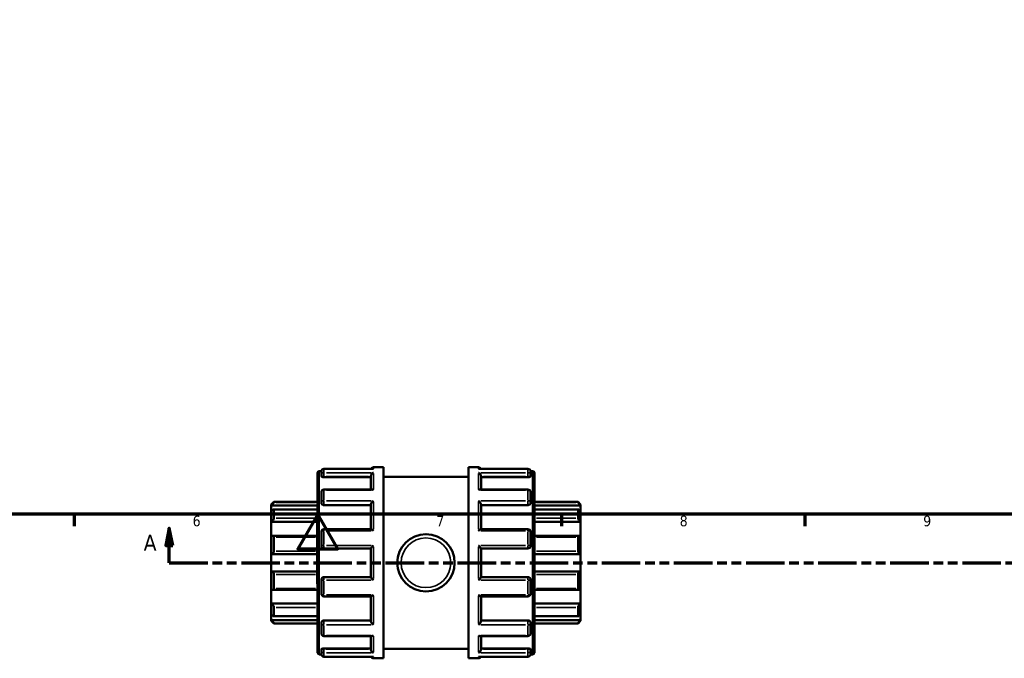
# Model space of a CAD drawing. Header units: millimetres. Extents: x 0 to 901, y -367 to 692.
# Tile 3 of 11: x 335 to 618, y -21 to 162. Entities that reach past the tile are written whole.
import ezdxf

# ---------------------------------------------------------------- set-up
doc = ezdxf.new("R2010")
doc.units = ezdxf.units.MM
doc.linetypes.add('DOUBLE_DASH_CHAIN', pattern=[1.2403, 0.6614, -0.0827, 0.1654, -0.0827, 0.1654, -0.0827])
for name, color, linetype, lineweight in [('Border (ANSI)', 7, 'Continuous', 70), ('Section Line (ANSI)', 7, 'DOUBLE_DASH_CHAIN', 70), ('Visible (ANSI)', 7, 'Continuous', 50), ('Visible Narrow (ANSI)', 7, 'Continuous', 35)]:
    doc.layers.add(name, color=color, linetype=linetype, lineweight=lineweight)
doc.styles.add('Label Text (ANSI)', font='tahoma.ttf')
doc.styles.add('Note Text (ANSI)', font='tahoma.ttf')

# ---------------------------------------------------------------- blocks, each defined once
blk = doc.blocks.new('Borders Default Border')
at = {"layer": 'Border (ANSI)'}
for p, q in [((350.42, 20), (350.42, 16.55)), ((490.58, 20), (490.58, 16.55)), ((560.67, 20), (560.67, 16.55))]:
    blk.add_line(p, q, dxfattribs=at)
at = {"layer": 'Border (ANSI)', "flags": 128}
for points in [[(20, 20), (20, 574), (821, 574), (821, 20), (20, 20)], [(420.5, 0), (420.5, 20), (414.73, 10), (426.27, 10), (420.5, 20)]]:
    blk.add_lwpolyline(points, dxfattribs=at)
at = {"layer": 'Border (ANSI)', "char_height": 3.05, "attachment_point": 7, "style": 'Note Text (ANSI)'}
for s, insert in [('6', (384.49, 16.49)), ('7', (454.6, 16.55)), ('8', (524.63, 16.48)), ('9', (594.7, 16.49))]:
    blk.add_mtext(s, dxfattribs=dict(at, insert=insert))
blk = doc.blocks.new('2dTransSection0')
at = {"layer": 'Section Line (ANSI)', "linetype": 'Continuous'}
for p, q in [((377.76, 16.03), (376.76, 11.03)), ((377.76, 11.03), (377.76, 16.03)), ((378.76, 11.03), (377.76, 16.03)), ((376.76, 11.03), (378.76, 11.03)), ((377.76, 6.03), (377.76, 11.03)), ((377.76, 6.03), (388.9, 6.03))]:
    blk.add_line(p, q, dxfattribs=at)
at = {"layer": 'Section Line (ANSI)', "linetype": 'DOUBLE_DASH_CHAIN', "ltscale": 16.726154}
blk.add_line((377.76, 6.03), (741.57, 6.03), dxfattribs=at)
at = {"layer": 'Section Line (ANSI)', "linetype": 'Continuous', "flags": 128}
blk.add_lwpolyline([(378.76, 11.03), (377.76, 16.03), (376.76, 11.03), (378.76, 11.03)], dxfattribs=at)
at = {"layer": 'Section Line (ANSI)'}
blk.add_solid([(378.76, 11.03), (377.76, 16.03), (376.76, 11.03), (378.76, 11.03)], dxfattribs=at)
at = {"layer": 'Section Line (ANSI)', "insert": (370.4, 9.53), "char_height": 4.57, "attachment_point": 7, "style": 'Label Text (ANSI)'}
blk.add_mtext('A', dxfattribs=at)

msp = doc.modelspace()

# ---------------------------------------------------------------- linework, layer by layer
at = {"layer": 'Visible (ANSI)'}
for p, q in [((420.423, -19.871), (420.423, 31.929)), ((420.923, 32.429), (421.53, 32.429)), ((421.523, 31.245), (421.523, 32.331)), ((421.523, 31.245), (421.523, 30.936)), ((436.388, 33.081), (422.273, 33.081)), ((436.523, 33.529), (439.423, 33.529)), ((439.423, -21.471), (439.423, 33.529)), ((463.823, -21.471), (463.823, 33.529)), ((463.823, 33.529), (466.723, 33.529)), ((480.973, 33.081), (466.858, 33.081)), ((481.717, 32.429), (482.323, 32.429)), ((481.723, 32.331), (481.723, 31.245)), ((481.723, 30.936), (481.723, 31.245)), ((482.823, 31.929), (482.823, -19.871)), ((422.273, 30.674), (435.773, 30.674)), ((435.773, 27.12), (435.773, 30.984)), ((439.423, 30.779), (463.823, 30.779)), ((467.473, 27.12), (467.473, 30.984)), ((480.973, 30.674), (467.473, 30.674)), ((421.523, 23.402), (421.523, 26.37)), ((436.041, 27.12), (422.273, 27.12)), ((480.973, 27.12), (467.205, 27.12)), ((481.723, 26.37), (481.723, 23.402)), ((407.123, 22.779), (407.873, 23.529)), ((407.123, 22.553), (407.123, 22.779)), ((407.873, 23.529), (407.873, 23.404)), ((407.873, 23.529), (420.423, 23.529)), ((421.523, 23.402), (421.523, 23.224)), ((435.773, 15.708), (435.773, 22.825)), ((467.473, 15.708), (467.473, 22.825)), ((481.723, 23.224), (481.723, 23.402)), ((482.823, 23.529), (495.373, 23.529)), ((495.373, 23.404), (495.373, 23.529)), ((496.123, 22.779), (495.373, 23.529)), ((496.123, 22.779), (496.123, 22.553)), ((407.123, 22.553), (420.423, 22.553)), ((407.123, 21.008), (407.123, 22.553)), ((407.123, 17.786), (407.123, 21.008)), ((420.423, 21.407), (407.782, 21.407)), ((407.873, 21.312), (407.873, 18.859)), ((422.273, 22.639), (435.773, 22.639)), ((480.973, 22.639), (467.473, 22.639)), ((496.123, 22.553), (482.823, 22.553)), ((495.464, 21.407), (482.823, 21.407)), ((495.373, 18.859), (495.373, 21.312)), ((496.123, 22.553), (496.123, 21.008)), ((496.123, 21.008), (496.123, 17.786)), ((407.123, 17.786), (420.423, 17.786)), ((407.123, 13.741), (407.123, 17.786)), ((496.123, 17.786), (482.823, 17.786)), ((496.123, 17.786), (496.123, 13.741)), ((421.523, 10.904), (421.523, 14.958)), ((435.82, 15.708), (422.273, 15.708)), ((480.973, 15.708), (467.427, 15.708)), ((481.723, 14.958), (481.723, 10.904)), ((407.123, 8.529), (407.123, 13.741)), ((420.423, 13.818), (407.452, 13.818)), ((407.873, 13.383), (407.873, 9.413)), ((495.794, 13.818), (482.823, 13.818)), ((495.373, 9.413), (495.373, 13.383)), ((496.123, 13.741), (496.123, 8.529)), ((407.123, 8.529), (420.423, 8.529)), ((407.123, 3.529), (407.123, 8.529)), ((422.273, 10.154), (435.773, 10.154)), ((435.773, 1.893), (435.773, 10.165)), ((467.473, 1.893), (467.473, 10.165)), ((467.473, 10.154), (480.973, 10.154)), ((496.123, 8.529), (482.823, 8.529)), ((496.123, 8.529), (496.123, 3.529)), ((407.123, 3.529), (420.423, 3.529)), ((407.123, -1.684), (407.123, 3.529)), ((496.123, 3.529), (482.823, 3.529)), ((496.123, 3.529), (496.123, -1.684)), ((407.873, 2.645), (407.873, -1.326)), ((421.523, -2.9), (421.523, 1.154)), ((435.773, 1.904), (422.273, 1.904)), ((480.973, 1.904), (467.473, 1.904)), ((481.723, 1.154), (481.723, -2.9)), ((495.373, -1.326), (495.373, 2.645)), ((407.123, -5.729), (407.123, -1.684)), ((407.452, -1.76), (420.423, -1.76)), ((482.823, -1.76), (495.794, -1.76)), ((496.123, -1.684), (496.123, -5.729)), ((422.273, -3.65), (435.82, -3.65)), ((435.773, -10.767), (435.773, -3.65)), ((467.427, -3.65), (480.973, -3.65)), ((467.473, -10.767), (467.473, -3.65)), ((407.123, -5.729), (420.423, -5.729)), ((407.123, -8.95), (407.123, -5.729)), ((407.873, -6.801), (407.873, -9.255)), ((496.123, -5.729), (482.823, -5.729)), ((495.373, -9.255), (495.373, -6.801)), ((496.123, -5.729), (496.123, -8.95)), ((407.123, -10.496), (407.123, -8.95)), ((407.123, -10.496), (420.423, -10.496)), ((407.123, -10.721), (407.123, -10.496)), ((407.123, -10.721), (407.873, -11.471)), ((407.782, -9.35), (420.423, -9.35)), ((421.523, -11.166), (421.523, -11.344)), ((422.273, -10.581), (435.773, -10.581)), ((480.973, -10.581), (467.473, -10.581)), ((481.723, -11.344), (481.723, -11.166)), ((482.823, -9.35), (495.464, -9.35)), ((496.123, -10.496), (482.823, -10.496)), ((496.123, -10.721), (495.373, -11.471)), ((496.123, -8.95), (496.123, -10.496)), ((496.123, -10.496), (496.123, -10.721)), ((407.873, -11.346), (407.873, -11.471)), ((407.873, -11.471), (420.423, -11.471)), ((421.523, -14.312), (421.523, -11.344)), ((481.723, -11.344), (481.723, -14.312)), ((482.823, -11.471), (495.373, -11.471)), ((495.373, -11.471), (495.373, -11.346)), ((422.273, -15.062), (436.041, -15.062)), ((435.773, -18.927), (435.773, -15.062)), ((467.205, -15.062), (480.973, -15.062)), ((467.473, -18.927), (467.473, -15.062)), ((421.523, -18.879), (421.523, -19.187)), ((421.523, -20.273), (421.523, -19.187)), ((422.273, -18.616), (435.773, -18.616)), ((439.423, -18.721), (463.823, -18.721)), ((480.973, -18.616), (467.473, -18.616)), ((481.723, -19.187), (481.723, -18.879)), ((481.723, -19.187), (481.723, -20.273)), ((420.923, -20.371), (421.53, -20.371)), ((422.273, -21.023), (436.388, -21.023)), ((436.523, -21.471), (439.423, -21.471)), ((463.823, -21.471), (466.723, -21.471)), ((466.858, -21.023), (480.973, -21.023)), ((481.717, -20.371), (482.323, -20.371))]:
    msp.add_line(p, q, dxfattribs=at)
msp.add_circle((451.623, 6.029), 8.25, dxfattribs=at)
for centre, radius, start, end in [((420.923, 31.929), 0.5, 90, 180), ((422.273, 32.331), 0.75, 90, 180), ((436.523, 32.779), 0.75, 90, 156.25236), ((466.723, 32.779), 0.75, 23.74764, 90), ((480.973, 32.331), 0.75, 0, 90), ((482.323, 31.929), 0.5, 0, 90), ((422.273, 26.37), 0.75, 90, 180), ((480.973, 26.37), 0.75, 0, 90), ((422.273, 14.958), 0.75, 90, 180), ((480.973, 14.958), 0.75, 0, 90), ((422.273, 10.904), 0.75, 180, 270), ((480.973, 10.904), 0.75, 270, 0), ((422.273, 1.154), 0.75, 90, 180), ((480.973, 1.154), 0.75, 0, 90), ((422.273, -2.9), 0.75, 180, 270), ((480.973, -2.9), 0.75, 270, 0), ((422.273, -14.312), 0.75, 180, 270), ((480.973, -14.312), 0.75, 270, 0), ((420.923, -19.871), 0.5, 180, 270), ((422.273, -20.273), 0.75, 180, 270), ((436.523, -20.721), 0.75, 203.74764, 270), ((466.723, -20.721), 0.75, 270, 336.25236), ((480.973, -20.273), 0.75, 270, 0), ((482.323, -19.871), 0.5, 270, 0)]:
    msp.add_arc(centre, radius, start, end, dxfattribs=at)
for points, knots in [([(435.773, 30.984), (435.773, 31.05), (435.783, 31.118), (435.823, 31.263), (435.854, 31.338), (435.943, 31.5), (436.006, 31.583), (436.139, 31.724), (436.211, 31.784), (436.361, 31.884), (436.44, 31.923), (436.521, 31.951), (436.522, 31.951), (436.523, 31.951)], [0, 0, 0, 0, 0.02108542, 0.02108542, 0.04527042, 0.04527042, 0.07748769, 0.07748769, 0.10934444, 0.10934444, 0.14279911, 0.14279911, 0.1433452, 0.1433452, 0.1433452, 0.1433452]), ([(436.523, 33.068), (436.522, 33.068), (436.521, 33.069), (436.476, 33.077), (436.432, 33.081), (436.388, 33.081)], [-0.000551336, -0.000551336, -0.000551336, -0.000551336, 0, 0, 0.018669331, 0.018669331, 0.018669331, 0.018669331]), ([(466.858, 33.081), (466.815, 33.081), (466.771, 33.077), (466.726, 33.069), (466.724, 33.068), (466.723, 33.068)], [0.124308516, 0.124308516, 0.124308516, 0.124308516, 0.142799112, 0.142799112, 0.143345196, 0.143345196, 0.143345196, 0.143345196]), ([(466.723, 31.951), (466.724, 31.951), (466.726, 31.951), (466.805, 31.923), (466.883, 31.885), (467.031, 31.788), (467.101, 31.73), (467.235, 31.59), (467.299, 31.507), (467.389, 31.344), (467.422, 31.269), (467.462, 31.124), (467.473, 31.056), (467.473, 30.988), (467.473, 30.986), (467.473, 30.984)], [-0.00055134, -0.00055134, -0.00055134, -0.00055134, 0, 0, 0.03321332, 0.03321332, 0.06488875, 0.06488875, 0.09771088, 0.09771088, 0.12227924, 0.12227924, 0.14359038, 0.14359038, 0.14416557, 0.14416557, 0.14416557, 0.14416557]), ([(422.273, 30.674), (422.179, 30.674), (422.079, 30.68), (421.895, 30.708), (421.811, 30.728), (421.677, 30.776), (421.619, 30.806), (421.542, 30.87), (421.523, 30.904), (421.523, 30.936)], [0, 0, 0, 0, 0.02822168, 0.02822168, 0.05644335, 0.05644335, 0.08515688, 0.08515688, 0.11387042, 0.11387042, 0.11387042, 0.11387042]), ([(481.723, 30.936), (481.723, 30.904), (481.704, 30.87), (481.628, 30.806), (481.569, 30.776), (481.436, 30.728), (481.352, 30.708), (481.168, 30.68), (481.067, 30.674), (480.973, 30.674)], [0.11413896, 0.11413896, 0.11413896, 0.11413896, 0.1428525, 0.1428525, 0.17156603, 0.17156603, 0.1997877, 0.1997877, 0.22800938, 0.22800938, 0.22800938, 0.22800938]), ([(436.523, 26.94), (436.522, 26.941), (436.521, 26.942), (436.442, 26.993), (436.363, 27.035), (436.216, 27.094), (436.145, 27.113), (436.066, 27.119), (436.054, 27.12), (436.041, 27.12)], [-0.000551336, -0.000551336, -0.000551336, -0.000551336, 0, 0, 0.033213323, 0.033213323, 0.06488875, 0.06488875, 0.071094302, 0.071094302, 0.071094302, 0.071094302]), ([(467.205, 27.12), (467.195, 27.12), (467.184, 27.119), (467.107, 27.114), (467.036, 27.096), (466.886, 27.036), (466.806, 26.994), (466.726, 26.942), (466.724, 26.941), (466.723, 26.94)], [0.072383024, 0.072383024, 0.072383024, 0.072383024, 0.077487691, 0.077487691, 0.109344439, 0.109344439, 0.142799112, 0.142799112, 0.143345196, 0.143345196, 0.143345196, 0.143345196]), ([(407.873, 23.404), (407.873, 23.398), (407.868, 23.385), (407.846, 23.351), (407.83, 23.328), (407.769, 23.248), (407.711, 23.179), (407.576, 23.024), (407.486, 22.926), (407.303, 22.734), (407.21, 22.639), (407.123, 22.553)], [0.1414236, 0.1414236, 0.1414236, 0.1414236, 0.15737325, 0.15737325, 0.1733229, 0.1733229, 0.2052222, 0.2052222, 0.2440347, 0.2440347, 0.28048328, 0.28048328, 0.28048328, 0.28048328]), ([(422.273, 22.639), (422.179, 22.639), (422.079, 22.654), (421.895, 22.714), (421.811, 22.759), (421.677, 22.863), (421.619, 22.929), (421.542, 23.073), (421.523, 23.151), (421.523, 23.224)], [0, 0, 0, 0, 0.02822168, 0.02822168, 0.05644335, 0.05644335, 0.08515688, 0.08515688, 0.11387042, 0.11387042, 0.11387042, 0.11387042]), ([(435.773, 22.825), (435.773, 22.869), (435.783, 22.921), (435.823, 23.041), (435.854, 23.109), (435.943, 23.267), (436.006, 23.358), (436.139, 23.526), (436.211, 23.606), (436.361, 23.755), (436.44, 23.825), (436.521, 23.887), (436.522, 23.888), (436.523, 23.889)], [0, 0, 0, 0, 0.02108542, 0.02108542, 0.04527042, 0.04527042, 0.07748769, 0.07748769, 0.10934444, 0.10934444, 0.14279911, 0.14279911, 0.1433452, 0.1433452, 0.1433452, 0.1433452]), ([(466.723, 23.889), (466.724, 23.888), (466.726, 23.887), (466.805, 23.826), (466.883, 23.757), (467.031, 23.611), (467.101, 23.533), (467.235, 23.365), (467.299, 23.275), (467.389, 23.115), (467.422, 23.046), (467.462, 22.925), (467.473, 22.874), (467.473, 22.827), (467.473, 22.826), (467.473, 22.825)], [-0.00055134, -0.00055134, -0.00055134, -0.00055134, 0, 0, 0.03321332, 0.03321332, 0.06488875, 0.06488875, 0.09771088, 0.09771088, 0.12227924, 0.12227924, 0.14359038, 0.14359038, 0.14416557, 0.14416557, 0.14416557, 0.14416557]), ([(481.723, 23.224), (481.723, 23.151), (481.704, 23.073), (481.628, 22.929), (481.569, 22.863), (481.436, 22.759), (481.352, 22.714), (481.168, 22.654), (481.067, 22.639), (480.973, 22.639)], [0.11413896, 0.11413896, 0.11413896, 0.11413896, 0.1428525, 0.1428525, 0.17156603, 0.17156603, 0.1997877, 0.1997877, 0.22800938, 0.22800938, 0.22800938, 0.22800938]), ([(496.123, 22.553), (496.036, 22.639), (495.944, 22.734), (495.76, 22.926), (495.671, 23.024), (495.535, 23.179), (495.477, 23.248), (495.416, 23.328), (495.4, 23.351), (495.379, 23.385), (495.373, 23.398), (495.373, 23.404)], [0.26967106, 0.26967106, 0.26967106, 0.26967106, 0.30611964, 0.30611964, 0.34493214, 0.34493214, 0.37683144, 0.37683144, 0.39278109, 0.39278109, 0.40873074, 0.40873074, 0.40873074, 0.40873074]), ([(407.123, 21.008), (407.21, 21.085), (407.303, 21.16), (407.486, 21.29), (407.576, 21.343), (407.711, 21.4), (407.769, 21.414), (407.83, 21.4), (407.846, 21.39), (407.868, 21.359), (407.873, 21.338), (407.873, 21.312)], [0.26967106, 0.26967106, 0.26967106, 0.26967106, 0.30611964, 0.30611964, 0.34493214, 0.34493214, 0.37683144, 0.37683144, 0.39278109, 0.39278109, 0.40873074, 0.40873074, 0.40873074, 0.40873074]), ([(495.373, 21.312), (495.373, 21.338), (495.379, 21.359), (495.4, 21.39), (495.416, 21.4), (495.477, 21.414), (495.535, 21.4), (495.671, 21.343), (495.76, 21.29), (495.944, 21.16), (496.036, 21.085), (496.123, 21.008)], [0.1414236, 0.1414236, 0.1414236, 0.1414236, 0.15737325, 0.15737325, 0.1733229, 0.1733229, 0.2052222, 0.2052222, 0.2440347, 0.2440347, 0.28048328, 0.28048328, 0.28048328, 0.28048328]), ([(407.873, 18.859), (407.873, 18.822), (407.868, 18.782), (407.846, 18.695), (407.83, 18.648), (407.769, 18.506), (407.711, 18.407), (407.576, 18.214), (407.486, 18.109), (407.303, 17.927), (407.21, 17.849), (407.123, 17.786)], [0.1414236, 0.1414236, 0.1414236, 0.1414236, 0.15737325, 0.15737325, 0.1733229, 0.1733229, 0.2052222, 0.2052222, 0.2440347, 0.2440347, 0.28048328, 0.28048328, 0.28048328, 0.28048328]), ([(496.123, 17.786), (496.036, 17.849), (495.944, 17.927), (495.76, 18.109), (495.671, 18.214), (495.535, 18.407), (495.477, 18.506), (495.416, 18.648), (495.4, 18.695), (495.379, 18.782), (495.373, 18.822), (495.373, 18.859)], [0.26967106, 0.26967106, 0.26967106, 0.26967106, 0.30611964, 0.30611964, 0.34493214, 0.34493214, 0.37683144, 0.37683144, 0.39278109, 0.39278109, 0.40873074, 0.40873074, 0.40873074, 0.40873074]), ([(436.523, 15.208), (436.522, 15.21), (436.521, 15.211), (436.442, 15.286), (436.363, 15.357), (436.216, 15.481), (436.145, 15.536), (436.011, 15.629), (435.948, 15.667), (435.866, 15.701), (435.84, 15.708), (435.82, 15.708)], [-0.00055134, -0.00055134, -0.00055134, -0.00055134, 0, 0, 0.03321332, 0.03321332, 0.06488875, 0.06488875, 0.09771088, 0.09771088, 0.11665802, 0.11665802, 0.11665802, 0.11665802]), ([(467.427, 15.708), (467.407, 15.708), (467.383, 15.702), (467.303, 15.669), (467.241, 15.632), (467.107, 15.54), (467.036, 15.485), (466.886, 15.359), (466.806, 15.287), (466.726, 15.211), (466.724, 15.21), (466.723, 15.208)], [0.02725062, 0.02725062, 0.02725062, 0.02725062, 0.04527042, 0.04527042, 0.07748769, 0.07748769, 0.10934444, 0.10934444, 0.14279911, 0.14279911, 0.1433452, 0.1433452, 0.1433452, 0.1433452]), ([(407.123, 13.741), (407.21, 13.78), (407.303, 13.807), (407.486, 13.824), (407.576, 13.812), (407.711, 13.75), (407.769, 13.702), (407.83, 13.601), (407.846, 13.563), (407.868, 13.478), (407.873, 13.431), (407.873, 13.383)], [0.26967106, 0.26967106, 0.26967106, 0.26967106, 0.30611964, 0.30611964, 0.34493214, 0.34493214, 0.37683144, 0.37683144, 0.39278109, 0.39278109, 0.40873074, 0.40873074, 0.40873074, 0.40873074]), ([(495.373, 13.383), (495.373, 13.431), (495.379, 13.478), (495.4, 13.563), (495.416, 13.601), (495.477, 13.702), (495.535, 13.75), (495.671, 13.812), (495.76, 13.824), (495.944, 13.807), (496.036, 13.78), (496.123, 13.741)], [0.1414236, 0.1414236, 0.1414236, 0.1414236, 0.15737325, 0.15737325, 0.1733229, 0.1733229, 0.2052222, 0.2052222, 0.2440347, 0.2440347, 0.28048328, 0.28048328, 0.28048328, 0.28048328]), ([(407.873, 9.413), (407.873, 9.361), (407.868, 9.307), (407.846, 9.201), (407.83, 9.148), (407.769, 8.998), (407.711, 8.907), (407.576, 8.749), (407.486, 8.677), (407.303, 8.575), (407.21, 8.544), (407.123, 8.529)], [0.1414236, 0.1414236, 0.1414236, 0.1414236, 0.15737325, 0.15737325, 0.1733229, 0.1733229, 0.2052222, 0.2052222, 0.2440347, 0.2440347, 0.28048328, 0.28048328, 0.28048328, 0.28048328]), ([(435.773, 10.165), (435.773, 10.176), (435.783, 10.198), (435.823, 10.26), (435.854, 10.303), (435.943, 10.416), (436.006, 10.489), (436.139, 10.639), (436.211, 10.717), (436.361, 10.876), (436.44, 10.958), (436.521, 11.038), (436.522, 11.039), (436.523, 11.04)], [0, 0, 0, 0, 0.02108542, 0.02108542, 0.04527042, 0.04527042, 0.07748769, 0.07748769, 0.10934444, 0.10934444, 0.14279911, 0.14279911, 0.1433452, 0.1433452, 0.1433452, 0.1433452]), ([(466.723, 11.04), (466.724, 11.039), (466.726, 11.038), (466.805, 10.959), (466.883, 10.879), (467.031, 10.723), (467.101, 10.646), (467.235, 10.495), (467.299, 10.421), (467.389, 10.307), (467.422, 10.264), (467.462, 10.2), (467.473, 10.178), (467.473, 10.165), (467.473, 10.165), (467.473, 10.165)], [-0.00055134, -0.00055134, -0.00055134, -0.00055134, 0, 0, 0.03321332, 0.03321332, 0.06488875, 0.06488875, 0.09771088, 0.09771088, 0.12227924, 0.12227924, 0.14359038, 0.14359038, 0.14416557, 0.14416557, 0.14416557, 0.14416557]), ([(496.123, 8.529), (496.036, 8.544), (495.944, 8.575), (495.76, 8.677), (495.671, 8.749), (495.535, 8.907), (495.477, 8.998), (495.416, 9.148), (495.4, 9.201), (495.379, 9.307), (495.373, 9.361), (495.373, 9.413)], [0.26967106, 0.26967106, 0.26967106, 0.26967106, 0.30611964, 0.30611964, 0.34493214, 0.34493214, 0.37683144, 0.37683144, 0.39278109, 0.39278109, 0.40873074, 0.40873074, 0.40873074, 0.40873074]), ([(407.123, 3.529), (407.21, 3.514), (407.303, 3.482), (407.486, 3.381), (407.576, 3.308), (407.711, 3.15), (407.769, 3.06), (407.83, 2.91), (407.846, 2.857), (407.868, 2.751), (407.873, 2.697), (407.873, 2.645)], [0.26967106, 0.26967106, 0.26967106, 0.26967106, 0.30611964, 0.30611964, 0.34493214, 0.34493214, 0.37683144, 0.37683144, 0.39278109, 0.39278109, 0.40873074, 0.40873074, 0.40873074, 0.40873074]), ([(495.373, 2.645), (495.373, 2.697), (495.379, 2.751), (495.4, 2.857), (495.416, 2.91), (495.477, 3.06), (495.535, 3.15), (495.671, 3.308), (495.76, 3.381), (495.944, 3.482), (496.036, 3.514), (496.123, 3.529)], [0.1414236, 0.1414236, 0.1414236, 0.1414236, 0.15737325, 0.15737325, 0.1733229, 0.1733229, 0.2052222, 0.2052222, 0.2440347, 0.2440347, 0.28048328, 0.28048328, 0.28048328, 0.28048328]), ([(436.523, 1.017), (436.522, 1.018), (436.521, 1.02), (436.442, 1.099), (436.363, 1.179), (436.216, 1.335), (436.145, 1.412), (436.011, 1.562), (435.948, 1.636), (435.857, 1.75), (435.825, 1.794), (435.784, 1.858), (435.774, 1.88), (435.773, 1.892), (435.773, 1.893), (435.773, 1.893)], [-0.00055134, -0.00055134, -0.00055134, -0.00055134, 0, 0, 0.03321332, 0.03321332, 0.06488875, 0.06488875, 0.09771088, 0.09771088, 0.12227924, 0.12227924, 0.14359038, 0.14359038, 0.14416557, 0.14416557, 0.14416557, 0.14416557]), ([(467.473, 1.893), (467.473, 1.881), (467.463, 1.86), (467.424, 1.797), (467.392, 1.754), (467.303, 1.642), (467.241, 1.569), (467.107, 1.418), (467.036, 1.34), (466.886, 1.182), (466.806, 1.1), (466.726, 1.02), (466.724, 1.018), (466.723, 1.017)], [0, 0, 0, 0, 0.02108542, 0.02108542, 0.04527042, 0.04527042, 0.07748769, 0.07748769, 0.10934444, 0.10934444, 0.14279911, 0.14279911, 0.1433452, 0.1433452, 0.1433452, 0.1433452]), ([(407.873, -1.326), (407.873, -1.374), (407.868, -1.42), (407.846, -1.505), (407.83, -1.544), (407.769, -1.645), (407.711, -1.692), (407.576, -1.754), (407.486, -1.767), (407.303, -1.749), (407.21, -1.722), (407.123, -1.684)], [0.1414236, 0.1414236, 0.1414236, 0.1414236, 0.15737325, 0.15737325, 0.1733229, 0.1733229, 0.2052222, 0.2052222, 0.2440347, 0.2440347, 0.28048328, 0.28048328, 0.28048328, 0.28048328]), ([(496.123, -1.684), (496.036, -1.722), (495.944, -1.749), (495.76, -1.767), (495.671, -1.754), (495.535, -1.692), (495.477, -1.645), (495.416, -1.544), (495.4, -1.505), (495.379, -1.42), (495.373, -1.374), (495.373, -1.326)], [0.26967106, 0.26967106, 0.26967106, 0.26967106, 0.30611964, 0.30611964, 0.34493214, 0.34493214, 0.37683144, 0.37683144, 0.39278109, 0.39278109, 0.40873074, 0.40873074, 0.40873074, 0.40873074]), ([(435.82, -3.65), (435.839, -3.65), (435.864, -3.644), (435.943, -3.612), (436.006, -3.575), (436.139, -3.483), (436.211, -3.427), (436.361, -3.301), (436.44, -3.23), (436.521, -3.153), (436.522, -3.152), (436.523, -3.151)], [0.02725062, 0.02725062, 0.02725062, 0.02725062, 0.04527042, 0.04527042, 0.07748769, 0.07748769, 0.10934444, 0.10934444, 0.14279911, 0.14279911, 0.1433452, 0.1433452, 0.1433452, 0.1433452]), ([(466.723, -3.151), (466.724, -3.152), (466.726, -3.153), (466.805, -3.229), (466.883, -3.299), (467.031, -3.423), (467.101, -3.478), (467.235, -3.571), (467.299, -3.609), (467.38, -3.643), (467.407, -3.65), (467.427, -3.65)], [-0.00055134, -0.00055134, -0.00055134, -0.00055134, 0, 0, 0.03321332, 0.03321332, 0.06488875, 0.06488875, 0.09771088, 0.09771088, 0.11665802, 0.11665802, 0.11665802, 0.11665802]), ([(407.123, -5.729), (407.21, -5.791), (407.303, -5.869), (407.486, -6.051), (407.576, -6.157), (407.711, -6.35), (407.769, -6.448), (407.83, -6.591), (407.846, -6.637), (407.868, -6.724), (407.873, -6.765), (407.873, -6.801)], [0.26967106, 0.26967106, 0.26967106, 0.26967106, 0.30611964, 0.30611964, 0.34493214, 0.34493214, 0.37683144, 0.37683144, 0.39278109, 0.39278109, 0.40873074, 0.40873074, 0.40873074, 0.40873074]), ([(495.373, -6.801), (495.373, -6.765), (495.379, -6.724), (495.4, -6.637), (495.416, -6.591), (495.477, -6.448), (495.535, -6.35), (495.671, -6.157), (495.76, -6.051), (495.944, -5.869), (496.036, -5.791), (496.123, -5.729)], [0.1414236, 0.1414236, 0.1414236, 0.1414236, 0.15737325, 0.15737325, 0.1733229, 0.1733229, 0.2052222, 0.2052222, 0.2440347, 0.2440347, 0.28048328, 0.28048328, 0.28048328, 0.28048328]), ([(407.873, -9.255), (407.873, -9.281), (407.868, -9.302), (407.846, -9.333), (407.83, -9.343), (407.769, -9.356), (407.711, -9.342), (407.576, -9.285), (407.486, -9.232), (407.303, -9.102), (407.21, -9.027), (407.123, -8.95)], [0.1414236, 0.1414236, 0.1414236, 0.1414236, 0.15737325, 0.15737325, 0.1733229, 0.1733229, 0.2052222, 0.2052222, 0.2440347, 0.2440347, 0.28048328, 0.28048328, 0.28048328, 0.28048328]), ([(407.123, -10.496), (407.21, -10.581), (407.303, -10.676), (407.486, -10.869), (407.576, -10.967), (407.711, -11.121), (407.769, -11.191), (407.83, -11.27), (407.846, -11.293), (407.868, -11.328), (407.873, -11.34), (407.873, -11.346)], [0.26967106, 0.26967106, 0.26967106, 0.26967106, 0.30611964, 0.30611964, 0.34493214, 0.34493214, 0.37683144, 0.37683144, 0.39278109, 0.39278109, 0.40873074, 0.40873074, 0.40873074, 0.40873074]), ([(421.523, -11.166), (421.523, -11.093), (421.542, -11.016), (421.619, -10.871), (421.677, -10.805), (421.811, -10.701), (421.895, -10.656), (422.079, -10.596), (422.179, -10.581), (422.273, -10.581)], [-0.11387042, -0.11387042, -0.11387042, -0.11387042, -0.08515688, -0.08515688, -0.05644335, -0.05644335, -0.02822168, -0.02822168, 0, 0, 0, 0]), ([(436.523, -11.831), (436.522, -11.83), (436.521, -11.829), (436.442, -11.768), (436.363, -11.699), (436.216, -11.553), (436.145, -11.475), (436.011, -11.308), (435.948, -11.217), (435.857, -11.057), (435.825, -10.989), (435.784, -10.868), (435.774, -10.816), (435.773, -10.769), (435.773, -10.768), (435.773, -10.767)], [-0.00055134, -0.00055134, -0.00055134, -0.00055134, 0, 0, 0.03321332, 0.03321332, 0.06488875, 0.06488875, 0.09771088, 0.09771088, 0.12227924, 0.12227924, 0.14359038, 0.14359038, 0.14416557, 0.14416557, 0.14416557, 0.14416557]), ([(467.473, -10.767), (467.473, -10.812), (467.463, -10.863), (467.424, -10.984), (467.392, -11.051), (467.303, -11.21), (467.241, -11.3), (467.107, -11.468), (467.036, -11.548), (466.886, -11.697), (466.806, -11.767), (466.726, -11.829), (466.724, -11.83), (466.723, -11.831)], [0, 0, 0, 0, 0.02108542, 0.02108542, 0.04527042, 0.04527042, 0.07748769, 0.07748769, 0.10934444, 0.10934444, 0.14279911, 0.14279911, 0.1433452, 0.1433452, 0.1433452, 0.1433452]), ([(480.973, -10.581), (481.067, -10.581), (481.168, -10.596), (481.352, -10.656), (481.436, -10.701), (481.569, -10.805), (481.628, -10.871), (481.704, -11.016), (481.723, -11.093), (481.723, -11.166)], [0.22800938, 0.22800938, 0.22800938, 0.22800938, 0.25623106, 0.25623106, 0.28445273, 0.28445273, 0.31316626, 0.31316626, 0.34187979, 0.34187979, 0.34187979, 0.34187979]), ([(496.123, -8.95), (496.036, -9.027), (495.944, -9.102), (495.76, -9.232), (495.671, -9.285), (495.535, -9.342), (495.477, -9.356), (495.416, -9.343), (495.4, -9.333), (495.379, -9.302), (495.373, -9.281), (495.373, -9.255)], [0.26967106, 0.26967106, 0.26967106, 0.26967106, 0.30611964, 0.30611964, 0.34493214, 0.34493214, 0.37683144, 0.37683144, 0.39278109, 0.39278109, 0.40873074, 0.40873074, 0.40873074, 0.40873074]), ([(495.373, -11.346), (495.373, -11.34), (495.379, -11.328), (495.4, -11.293), (495.416, -11.27), (495.477, -11.191), (495.535, -11.121), (495.671, -10.967), (495.76, -10.869), (495.944, -10.676), (496.036, -10.581), (496.123, -10.496)], [0.1414236, 0.1414236, 0.1414236, 0.1414236, 0.15737325, 0.15737325, 0.1733229, 0.1733229, 0.2052222, 0.2052222, 0.2440347, 0.2440347, 0.28048328, 0.28048328, 0.28048328, 0.28048328]), ([(436.041, -15.062), (436.052, -15.062), (436.062, -15.062), (436.139, -15.056), (436.211, -15.038), (436.361, -14.979), (436.44, -14.937), (436.521, -14.884), (436.522, -14.883), (436.523, -14.882)], [0.072383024, 0.072383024, 0.072383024, 0.072383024, 0.077487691, 0.077487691, 0.109344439, 0.109344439, 0.142799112, 0.142799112, 0.143345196, 0.143345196, 0.143345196, 0.143345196]), ([(466.723, -14.882), (466.724, -14.883), (466.726, -14.884), (466.805, -14.936), (466.883, -14.977), (467.031, -15.036), (467.101, -15.055), (467.18, -15.061), (467.193, -15.062), (467.205, -15.062)], [-0.000551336, -0.000551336, -0.000551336, -0.000551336, 0, 0, 0.033213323, 0.033213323, 0.06488875, 0.06488875, 0.071094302, 0.071094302, 0.071094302, 0.071094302]), ([(421.523, -18.879), (421.523, -18.847), (421.542, -18.812), (421.619, -18.748), (421.677, -18.718), (421.811, -18.671), (421.895, -18.65), (422.079, -18.623), (422.179, -18.616), (422.273, -18.616)], [-0.11387042, -0.11387042, -0.11387042, -0.11387042, -0.08515688, -0.08515688, -0.05644335, -0.05644335, -0.02822168, -0.02822168, 0, 0, 0, 0]), ([(436.523, -19.894), (436.522, -19.893), (436.521, -19.893), (436.442, -19.866), (436.363, -19.827), (436.216, -19.73), (436.145, -19.672), (436.011, -19.533), (435.948, -19.45), (435.857, -19.287), (435.825, -19.212), (435.784, -19.066), (435.774, -18.998), (435.773, -18.93), (435.773, -18.928), (435.773, -18.927)], [-0.00055134, -0.00055134, -0.00055134, -0.00055134, 0, 0, 0.03321332, 0.03321332, 0.06488875, 0.06488875, 0.09771088, 0.09771088, 0.12227924, 0.12227924, 0.14359038, 0.14359038, 0.14416557, 0.14416557, 0.14416557, 0.14416557]), ([(467.473, -18.927), (467.473, -18.993), (467.463, -19.06), (467.424, -19.206), (467.392, -19.281), (467.303, -19.443), (467.241, -19.526), (467.107, -19.667), (467.036, -19.726), (466.886, -19.826), (466.806, -19.865), (466.726, -19.893), (466.724, -19.893), (466.723, -19.894)], [0, 0, 0, 0, 0.02108542, 0.02108542, 0.04527042, 0.04527042, 0.07748769, 0.07748769, 0.10934444, 0.10934444, 0.14279911, 0.14279911, 0.1433452, 0.1433452, 0.1433452, 0.1433452]), ([(480.973, -18.616), (481.067, -18.616), (481.168, -18.623), (481.352, -18.65), (481.436, -18.671), (481.569, -18.718), (481.628, -18.748), (481.704, -18.812), (481.723, -18.847), (481.723, -18.879)], [0.22800938, 0.22800938, 0.22800938, 0.22800938, 0.25623106, 0.25623106, 0.28445273, 0.28445273, 0.31316626, 0.31316626, 0.34187979, 0.34187979, 0.34187979, 0.34187979]), ([(436.388, -21.023), (436.432, -21.023), (436.476, -21.019), (436.521, -21.011), (436.522, -21.011), (436.523, -21.011)], [0.124308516, 0.124308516, 0.124308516, 0.124308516, 0.142799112, 0.142799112, 0.143345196, 0.143345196, 0.143345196, 0.143345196]), ([(466.723, -21.011), (466.724, -21.011), (466.726, -21.011), (466.771, -21.019), (466.815, -21.023), (466.858, -21.023)], [-0.000551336, -0.000551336, -0.000551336, -0.000551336, 0, 0, 0.018669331, 0.018669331, 0.018669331, 0.018669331])]:
    msp.add_open_spline(points, degree=3, knots=knots, dxfattribs=at)
at = {"layer": 'Visible Narrow (ANSI)'}
for p, q in [((420.923, 32.104), (420.923, -20.046)), ((422.273, 33.069), (422.273, 33.081)), ((422.273, 33.028), (422.273, 32.023)), ((422.273, 30.928), (422.273, 31.927)), ((422.986, 33.068), (435.811, 33.068)), ((435.811, 31.951), (422.986, 31.951)), ((436.523, 33.528), (436.523, 33.113)), ((436.523, 31.779), (436.523, 27.264)), ((466.723, 33.113), (466.723, 33.528)), ((466.723, 27.264), (466.723, 31.779)), ((467.436, 33.068), (480.261, 33.068)), ((480.261, 31.951), (467.436, 31.951)), ((480.973, 33.081), (480.973, 33.069)), ((480.973, 32.023), (480.973, 33.028)), ((480.973, 31.927), (480.973, 30.928)), ((482.323, -20.046), (482.323, 32.104)), ((422.273, 30.683), (422.273, 30.86)), ((422.948, 30.87), (435.098, 30.87)), ((468.148, 30.87), (480.298, 30.87)), ((480.973, 30.86), (480.973, 30.683)), ((422.273, 26.957), (422.273, 27.119)), ((422.273, 26.799), (422.273, 24.052)), ((422.986, 26.94), (435.811, 26.94)), ((467.436, 26.94), (480.261, 26.94)), ((480.973, 27.119), (480.973, 26.957)), ((480.973, 24.052), (480.973, 26.799)), ((419.796, 23.404), (408.501, 23.404)), ((422.273, 22.788), (422.273, 23.837)), ((422.273, 22.645), (422.273, 22.747)), ((422.948, 22.752), (435.098, 22.752)), ((435.811, 23.889), (422.986, 23.889)), ((436.523, 23.503), (436.523, 15.682)), ((466.723, 15.682), (466.723, 23.503)), ((480.261, 23.889), (467.436, 23.889)), ((468.148, 22.752), (480.298, 22.752)), ((480.973, 23.837), (480.973, 22.788)), ((480.973, 22.747), (480.973, 22.645)), ((494.746, 23.404), (483.451, 23.404)), ((408.501, 21.312), (419.796, 21.312)), ((483.451, 21.312), (494.746, 21.312)), ((419.796, 18.859), (408.501, 18.859)), ((494.746, 18.859), (483.451, 18.859)), ((422.273, 15.251), (422.273, 15.707)), ((422.273, 15.004), (422.273, 11.253)), ((422.986, 15.208), (435.811, 15.208)), ((467.436, 15.208), (480.261, 15.208)), ((480.973, 15.707), (480.973, 15.251)), ((480.973, 11.253), (480.973, 15.004)), ((408.501, 13.383), (419.796, 13.383)), ((483.451, 13.383), (494.746, 13.383)), ((419.796, 9.413), (408.501, 9.413)), ((422.273, 10.157), (422.273, 10.975)), ((435.811, 11.04), (422.986, 11.04)), ((436.523, 10.544), (436.523, 1.513)), ((466.723, 1.513), (466.723, 10.544)), ((480.261, 11.04), (467.436, 11.04)), ((480.973, 10.975), (480.973, 10.157)), ((494.746, 9.413), (483.451, 9.413)), ((408.501, 2.645), (419.796, 2.645)), ((422.273, 1.082), (422.273, 1.901)), ((422.273, 0.805), (422.273, -2.947)), ((422.986, 1.017), (435.811, 1.017)), ((467.436, 1.017), (480.261, 1.017)), ((480.973, 1.901), (480.973, 1.082)), ((480.973, -2.947), (480.973, 0.805)), ((483.451, 2.645), (494.746, 2.645)), ((419.796, -1.326), (408.501, -1.326)), ((494.746, -1.326), (483.451, -1.326)), ((422.273, -3.649), (422.273, -3.194)), ((435.811, -3.151), (422.986, -3.151)), ((436.523, -3.624), (436.523, -11.445)), ((466.723, -11.445), (466.723, -3.624)), ((480.261, -3.151), (467.436, -3.151)), ((480.973, -3.194), (480.973, -3.649)), ((408.501, -6.801), (419.796, -6.801)), ((483.451, -6.801), (494.746, -6.801)), ((419.796, -9.255), (408.501, -9.255)), ((422.273, -10.689), (422.273, -10.587)), ((422.273, -11.779), (422.273, -10.73)), ((435.098, -10.695), (422.948, -10.695)), ((480.298, -10.695), (468.148, -10.695)), ((480.973, -10.587), (480.973, -10.689)), ((480.973, -10.73), (480.973, -11.779)), ((494.746, -9.255), (483.451, -9.255)), ((408.501, -11.346), (419.796, -11.346)), ((422.273, -11.995), (422.273, -14.741)), ((422.986, -11.831), (435.811, -11.831)), ((467.436, -11.831), (480.261, -11.831)), ((480.973, -14.741), (480.973, -11.995)), ((483.451, -11.346), (494.746, -11.346)), ((422.273, -15.061), (422.273, -14.899)), ((435.811, -14.882), (422.986, -14.882)), ((436.523, -15.206), (436.523, -19.721)), ((466.723, -19.721), (466.723, -15.206)), ((480.261, -14.882), (467.436, -14.882)), ((480.973, -14.899), (480.973, -15.061)), ((422.273, -18.802), (422.273, -18.626)), ((422.273, -19.869), (422.273, -18.87)), ((435.098, -18.812), (422.948, -18.812)), ((480.298, -18.812), (468.148, -18.812)), ((480.973, -18.626), (480.973, -18.802)), ((480.973, -18.87), (480.973, -19.869)), ((422.273, -19.965), (422.273, -20.97)), ((422.273, -21.023), (422.273, -21.012)), ((422.986, -19.894), (435.811, -19.894)), ((435.811, -21.011), (422.986, -21.011)), ((436.523, -21.055), (436.523, -21.47)), ((466.723, -21.47), (466.723, -21.055)), ((467.436, -19.894), (480.261, -19.894)), ((480.261, -21.011), (467.436, -21.011)), ((480.973, -20.97), (480.973, -19.965)), ((480.973, -21.012), (480.973, -21.023))]:
    msp.add_line(p, q, dxfattribs=at)
msp.add_circle((451.623, 6.029), 7.15, dxfattribs=at)
for centre, major_axis, ratio, start_param, end_param in [((422.273, 32.331), (-0.75, 0), 0.9832535, 4.7909288, 6.2046455), ((422.273, 31.245), (-0.75, 0), 0.942644, 4.7909288, 6.2046455), ((422.273, 31.245), (-0.75, 0), 0.5, 0.0785398, 1.4922565), ((480.973, 32.331), (0.75, 0), 0.9832535, 0.0785398, 1.4922565), ((480.973, 31.245), (0.75, 0), 0.942644, 0.0785398, 1.4922565), ((480.973, 31.245), (0.75, 0), 0.5, 4.7909288, 6.2046455), ((422.273, 26.37), (-0.75, 0), 0.760401, 4.7909288, 6.2046455), ((480.973, 26.37), (0.75, 0), 0.760401, 0.0785398, 1.4922565), ((422.273, 23.402), (-0.75, 0), 0.6494538, 4.7909288, 6.2046455), ((422.273, 23.402), (-0.75, 0), 0.8660254, 0.0785398, 1.4922565), ((480.973, 23.402), (0.75, 0), 0.6494538, 0.0785398, 1.4922565), ((480.973, 23.402), (0.75, 0), 0.8660254, 4.7909288, 6.2046455), ((422.273, 14.958), (-0.75, 0), 0.3337997, 4.7909288, 6.2046455), ((480.973, 14.958), (0.75, 0), 0.3337997, 0.0785398, 1.4922565), ((422.273, 10.904), (-0.75, 0), 0.182243, 4.7909288, 6.2046455), ((480.973, 10.904), (0.75, 0), 0.182243, 0.0785398, 1.4922565), ((422.273, 1.154), (-0.75, 0), 0.182243, 0.0785398, 1.4922565), ((480.973, 1.154), (0.75, 0), 0.182243, 4.7909288, 6.2046455), ((422.273, -2.9), (-0.75, 0), 0.3337997, 0.0785398, 1.4922565), ((480.973, -2.9), (0.75, 0), 0.3337997, 4.7909288, 6.2046455), ((422.273, -11.344), (-0.75, 0), 0.8660254, 4.7909288, 6.2046455), ((480.973, -11.344), (0.75, 0), 0.8660254, 0.0785398, 1.4922565), ((422.273, -11.344), (-0.75, 0), 0.6494538, 0.0785398, 1.4922565), ((480.973, -11.344), (0.75, 0), 0.6494538, 4.7909288, 6.2046455), ((422.273, -14.312), (-0.75, 0), 0.760401, 0.0785398, 1.4922565), ((480.973, -14.312), (0.75, 0), 0.760401, 4.7909288, 6.2046455), ((422.273, -19.187), (-0.75, 0), 0.5, 4.7909288, 6.2046455), ((422.273, -19.187), (-0.75, 0), 0.942644, 0.0785398, 1.4922565), ((480.973, -19.187), (0.75, 0), 0.5, 0.0785398, 1.4922565), ((480.973, -19.187), (0.75, 0), 0.942644, 4.7909288, 6.2046455), ((422.273, -20.273), (-0.75, 0), 0.9832535, 0.0785398, 1.4922565), ((480.973, -20.273), (0.75, 0), 0.9832535, 4.7909288, 6.2046455)]:
    msp.add_ellipse(centre, major_axis=major_axis, ratio=ratio, start_param=start_param, end_param=end_param, dxfattribs=at)

# ---------------------------------------------------------------- block references
msp.add_blockref('Borders Default Border', (0, 0))
at = {"layer": 'Section Line (ANSI)'}
msp.add_blockref('2dTransSection0', (0, 0), dxfattribs=at)

doc.saveas('drawing.dxf')
